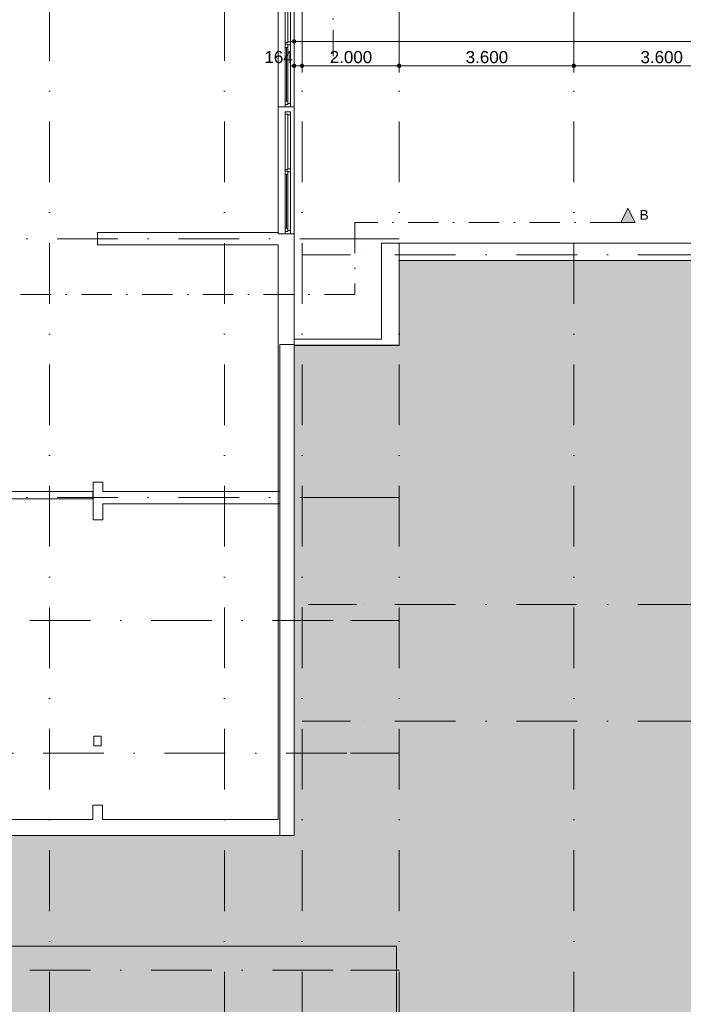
# Model space of a CAD drawing. Header units: millimetres. Extents: x -54205 to 242217, y -3415 to 61516.
# Tile 19 of 40: x 24585 to 38252, y 12196 to 32464. Entities that reach past the tile are written whole.
import ezdxf
from ezdxf.enums import TextEntityAlignment as Align

# ---------------------------------------------------------------- set-up
doc = ezdxf.new("R2010")
doc.units = ezdxf.units.MM
doc.header["$MEASUREMENT"] = 0
for name, pattern in [('streep-punt', [2500, 1250, -625, 0, -625]), ('streep-punt asymmetrisch', [966.67, 533.33, -233.336667, 0.003333, -200]), ('streep-punt fijn', [1251.000023, 626.000023, -312.5, 0, -312.5]), ('streeplijn', [468.700004, 312.5, -156.200004]), ('Wipeout_Contour', [1000, 0, -1000])]:
    doc.linetypes.add(name, pattern=pattern)
for name, color, linetype in [('21_0 NC Buitenwanden', 7, 'Continuous'), ('21_0 NC Buitenwanden Laagscheidingslijnen', 7, 'Continuous'), ('21_0 NC Buitenwanden Ramen', 7, 'Continuous'), ('23 Vloeren', 7, 'Continuous'), ('28 Draagconstructies', 7, 'Continuous'), ('47 Dakafwerking', 7, 'Continuous'), ('47 Dakafwerking Afdek-arcering', 7, 'Continuous'), ('Maatvoering 1_ 100', 7, 'Continuous'), ('Maatvoering 1_ 100 2D arcering', 7, 'Continuous'), ('Markers - doorsneden', 7, 'Continuous'), ('Markers - doorsneden 2D arcering', 7, 'Continuous'), ('New_21_0 NC Buitenwanden', 7, 'Continuous'), ('New_27 Daken', 7, 'Continuous'), ('New_27 Daken Afdek-arcering', 7, 'Continuous'), ('New_IFC Appartementen', 7, 'Continuous'), ('New_Maatvoering 1_ 100', 7, 'Continuous'), ('New_Maatvoering 1_ 100 2D arcering', 7, 'Continuous'), ('Stramien', 7, 'Continuous')]:
    doc.layers.add(name, color=color, linetype=linetype)
doc.styles.add('GENERATED_STYLE_1', font='arial.ttf')
doc.styles.add('GENERATED_STYLE_2', font='arial.ttf')
doc.dimstyles.new('GENERATED_STYLE__1', dxfattribs={"dimtxt": 250, "dimasz": 142.5, "dimexe": 0.18, "dimexo": 0.0625, "dimgap": 0, "dimtad": 1, "dimtih": 1, "dimtoh": 1, "dimdec": 0, "dimzin": 0, "dimdsep": 46, "dimtxsty": 'GENERATED_STYLE_2', "dimblk": 'ARROWHEAD_11', "dimblk1": 'ARROWHEAD_11', "dimblk2": 'ARROWHEAD_11', "dimcen": 0.09, "dimse1": 1, "dimse2": 1, "dimclrd": 1, "dimclre": 1, "dimclrt": 2, "dimadec": 1, "dimazin": 0, "dimtfac": 1, "dimtdec": 4, "dimtmove": 0, "dimatfit": 3, "dimfxl": 1, "dimtolj": 1, "dimtzin": 0, "dimarcsym": 0})
doc.dimstyles.new('GENERATED_STYLE__2', dxfattribs={"dimtxt": 250, "dimasz": 142.5, "dimexe": 0.18, "dimexo": 0.0625, "dimgap": 0, "dimtad": 1, "dimtih": 1, "dimtoh": 1, "dimdec": 0, "dimzin": 0, "dimdsep": 46, "dimtxsty": 'GENERATED_STYLE_1', "dimblk": 'ARROWHEAD_11', "dimblk1": 'ARROWHEAD_11', "dimblk2": 'ARROWHEAD_11', "dimcen": 0.09, "dimse1": 1, "dimse2": 1, "dimclrd": 1, "dimclre": 1, "dimclrt": 2, "dimadec": 1, "dimazin": 0, "dimtfac": 1, "dimtdec": 4, "dimtmove": 0, "dimatfit": 3, "dimfxl": 1, "dimtolj": 1, "dimtzin": 0, "dimarcsym": 0})
doc.dimstyles.new('GENERATED_STYLE__3', dxfattribs={"dimtxt": 250, "dimasz": 142.5, "dimexe": 0.18, "dimexo": 0.0625, "dimgap": 0, "dimtad": 1, "dimdec": 0, "dimzin": 0, "dimdsep": 46, "dimtxsty": 'GENERATED_STYLE_2', "dimblk": 'ARROWHEAD_11', "dimblk1": 'ARROWHEAD_11', "dimblk2": 'ARROWHEAD_11', "dimcen": 0.09, "dimse1": 1, "dimse2": 1, "dimclrd": 1, "dimclre": 1, "dimclrt": 2, "dimadec": 1, "dimazin": 0, "dimtfac": 1, "dimtdec": 4, "dimtmove": 0, "dimatfit": 3, "dimfxl": 1, "dimtolj": 1, "dimtzin": 0, "dimarcsym": 0})
doc.dimstyles.new('GENERATED_STYLE__6', dxfattribs={"dimtxt": 179.999995, "dimasz": 142.5, "dimexe": 0.18, "dimexo": 0.0625, "dimgap": 0, "dimtad": 1, "dimtih": 1, "dimtoh": 1, "dimdec": 0, "dimzin": 0, "dimdsep": 46, "dimtxsty": 'GENERATED_STYLE_1', "dimblk": 'ARROWHEAD_11', "dimblk1": 'ARROWHEAD_11', "dimblk2": 'ARROWHEAD_11', "dimcen": 0.09, "dimse1": 1, "dimse2": 1, "dimclrd": 1, "dimclre": 1, "dimclrt": 2, "dimadec": 1, "dimazin": 0, "dimtfac": 1, "dimtdec": 4, "dimtmove": 0, "dimatfit": 3, "dimfxl": 1, "dimtolj": 1, "dimtzin": 0, "dimarcsym": 0})
doc.dimstyles.new('GENERATED_STYLE__7', dxfattribs={"dimtxt": 179.999995, "dimasz": 142.5, "dimexe": 0.18, "dimexo": 0.0625, "dimgap": 0, "dimtad": 1, "dimdec": 0, "dimzin": 0, "dimdsep": 46, "dimtxsty": 'GENERATED_STYLE_1', "dimblk": 'ARROWHEAD_11', "dimblk1": 'ARROWHEAD_11', "dimblk2": 'ARROWHEAD_11', "dimcen": 0.09, "dimse1": 1, "dimse2": 1, "dimclrd": 1, "dimclre": 1, "dimclrt": 2, "dimadec": 1, "dimazin": 0, "dimtfac": 1, "dimtdec": 4, "dimtmove": 0, "dimatfit": 3, "dimfxl": 1, "dimtolj": 1, "dimtzin": 0, "dimarcsym": 0})

# ---------------------------------------------------------------- blocks, each defined once
blk = doc.blocks.new('Slab_1_1', base_point=(-884, 20096))
at = {"layer": '23 Vloeren', "color": 1, "linetype": 'Continuous', "lineweight": 0, "flags": 128}
blk.add_lwpolyline([(-884, 20096), (18164, 20096), (18164, 17825), (20206, 17825), (20206, 15671), (20241, 15671), (20241, 12995), (23803, 12995), (23803, 15671), (29945, 15671), (29945, 25781), (32150, 25781), (32400, 25781), (32400, 27506), (50640, 27506)], dxfattribs=at)
blk = doc.blocks.new('Slab_5_1', base_point=(-770, 7836))
at = {"layer": 'New_27 Daken Afdek-arcering', "linetype": 'Continuous', "lineweight": 0, "true_color": 0xffffff}
blk.add_hatch(color=7, dxfattribs=at).paths.add_polyline_path([(-770, 7836), (100, 7836), (100, 3446), (21600, 3446), (25415, 3446), (32345, 3446), (32345, 9281), (32345, 10991), (33310, 10991), (57600, 10991), (57600, 20326), (54000, 20326), (54000, 20656), (50640, 20656), (50640, 27506), (32400, 27506), (32400, 25761), (32150, 25761), (30236, 25761), (30236, 15671), (24100, 15671), (24100, 13290), (23875, 12795), (11982, 12795), (11958, 13667), (11958, 18216), (17558, 18216), (17558, 16516), (20206, 16516), (20206, 17825), (18000, 17825), (18000, 19996), (-770, 19996)])
at = {"layer": 'New_27 Daken', "color": 1, "linetype": 'Continuous', "lineweight": 0, "flags": 128}
blk.add_lwpolyline([(-770, 19996), (18000, 19996), (18000, 17825), (20206, 17825), (20206, 16516), (17558, 16516), (17558, 18216), (11958, 18216), (11958, 13667), (11982, 12795), (23875, 12795), (24100, 13290), (24100, 15671), (30236, 15671), (30236, 25761), (32150, 25761), (32400, 25761), (32400, 27506), (50640, 27506)], dxfattribs=at)
blk = doc.blocks.new('Slab_10_1', base_point=(-770, 9946))
at = {"layer": '23 Vloeren', "color": 255, "linetype": 'Continuous', "lineweight": 0, "flags": 128}
blk.add_lwpolyline([(-770, 9946), (32345, 9946), (32345, 13396), (24003, 13396), (24003, 12745), (11906, 12745), (11906, 13396), (-770, 13396)], close=True, dxfattribs=at)
blk = doc.blocks.new('Opening_1_1')
at = {"layer": 'New_IFC Appartementen', "color": 9, "linetype": 'streep-punt asymmetrisch', "lineweight": 0}
blk.add_line((31038, 31712), (31038, 33926), dxfattribs=at)
at = {"layer": 'New_IFC Appartementen', "color": 2, "linetype": 'Continuous', "lineweight": 0, "flags": 128}
for points in [[(30391, 32926), (30391, 32712)], [(31685, 32926), (30391, 32926)], [(30391, 32712), (31685, 32712)]]:
    blk.add_lwpolyline(points, dxfattribs=at)
at = {"layer": 'New_IFC Appartementen', "color": 1, "linetype": 'streeplijn', "lineweight": 0, "flags": 128}
blk.add_lwpolyline([(31685, 32712), (31685, 32926)], dxfattribs=at)
blk = doc.blocks.new('Wall_10_1', base_point=(26190, 16001))
at = {"layer": '21_0 NC Buitenwanden', "color": 1, "linetype": 'Continuous', "lineweight": 0, "flags": 128}
for points in [[(26290, 16297), (26090, 16297)], [(26090, 16297), (26090, 16001)], [(26290, 16001), (26290, 16297)]]:
    blk.add_lwpolyline(points, dxfattribs=at)
blk = doc.blocks.new('Wall_16_1', base_point=(26191, 27956))
at = {"layer": '21_0 NC Buitenwanden', "color": 1, "linetype": 'Continuous', "lineweight": 0, "flags": 128}
for points in [[(29536, 28081), (26191, 28081)], [(26191, 28081), (26191, 27831)], [(26191, 27831), (29536, 27831)]]:
    blk.add_lwpolyline(points, dxfattribs=at)
blk = doc.blocks.new('Wall_18_1', base_point=(29536, 27956))
at = {"layer": '21_0 NC Buitenwanden', "color": 1, "linetype": 'Continuous', "lineweight": 0, "flags": 128}
for points in [[(29906, 28081), (29536, 28081)], [(29536, 27831), (29906, 27831)]]:
    blk.add_lwpolyline(points, dxfattribs=at)
blk = doc.blocks.new('Wall_22_1', base_point=(26090, 22751))
at = {"layer": 'New_21_0 NC Buitenwanden', "color": 1, "linetype": 'Continuous', "lineweight": 0, "flags": 128}
for points in [[(26090, 22751), (24300, 22751)], [(24300, 22751), (24300, 22601)], [(26090, 22601), (26090, 22751)], [(24300, 22601), (26090, 22601)]]:
    blk.add_lwpolyline(points, dxfattribs=at)
blk = doc.blocks.new('Wall_23_1', base_point=(32400, 25761))
at = {"layer": '21_0 NC Buitenwanden', "color": 1, "linetype": 'Continuous', "lineweight": 0, "flags": 128}
for points in [[(32070, 25861), (30236, 25861)], [(30236, 25761), (32400, 25761)], [(32400, 25761), (32400, 25861)]]:
    blk.add_lwpolyline(points, dxfattribs=at)
at = {"layer": '21_0 NC Buitenwanden Laagscheidingslijnen', "color": 1, "linetype": 'Continuous', "lineweight": 0}
blk.add_line((32070, 25861), (32400, 25861), dxfattribs=at)
blk = doc.blocks.new('R2 bl ol 27')
at = {"layer": '21_0 NC Buitenwanden Ramen', "color": 9, "linetype": 'Continuous', "lineweight": 0}
for p, q in [((-1257.5, 146), (1357.5, 146)), ((-1257.5, -184), (1357.5, -184))]:
    blk.add_line(p, q, dxfattribs=at)
at = {"layer": '21_0 NC Buitenwanden Ramen', "color": 1, "linetype": 'Continuous', "lineweight": 0}
for p, q in [((-1257.5, 0), (-1257.5, 146)), ((-1257.5, 0), (-1207.5, 0)), ((-1257.5, -114), (-1257.5, 0)), ((-1257.5, -114), (-1257.5, 0)), ((-1207.5, 0), (-1207.5, -54)), ((-1207.5, 0), (-1140.5, 0)), ((-1207.5, -54), (-1207.5, 0)), ((-1140.5, 0), (-33.5, 0)), ((-1140.5, 0), (-1140.5, -54)), ((-1140.5, 0), (-33.5, 0)), ((-33.5, -54), (-33.5, 0)), ((-33.5, 0), (33.5, 0)), ((33.5, -54), (33.5, 0)), ((33.5, 0), (50, 0)), ((33.5, 0), (33.5, -54)), ((50, 0), (66.5, 0)), ((66.5, 0), (66.5, -54)), ((66.5, 0), (1207.5, 0)), ((1207.5, -54), (1207.5, 0)), ((1207.5, 0), (1257.5, 0)), ((1207.5, 0), (1207.5, -54)), ((1257.5, 0), (1257.5, -114)), ((1357.5, 0), (1357.5, 146)), ((1357.5, -114), (1357.5, 0)), ((-1190.5, -114), (-1257.5, -114)), ((-1257.5, -184), (-1257.5, -114)), ((-1207.5, -54), (-1190.5, -54)), ((-1140.5, -54), (-1207.5, -54)), ((-1190.5, -54), (-1190.5, -114)), ((16.5, -114), (-1190.5, -114)), ((-1140.5, -27), (-33.5, -27)), ((-33.5, -54), (-1140.5, -54)), ((33.5, -54), (-33.5, -54)), ((16.5, -114), (16.5, -54)), ((16.5, -54), (33.5, -54)), ((50, -114), (16.5, -114)), ((83.5, -114), (50, -114)), ((66.5, -54), (83.5, -54)), ((83.5, -54), (66.5, -54)), ((83.5, -54), (83.5, -114)), ((83.5, -54), (1190.5, -54)), ((83.5, -114), (83.5, -54)), ((1190.5, -114), (83.5, -114)), ((1190.5, -114), (1190.5, -54)), ((1190.5, -54), (1207.5, -54)), ((1207.5, -54), (1190.5, -54)), ((1257.5, -114), (1190.5, -114)), ((1357.5, -184), (1357.5, -114))]:
    blk.add_line(p, q, dxfattribs=at)
blk = doc.blocks.new('R2 bl ol 27_2')
at = {"layer": '21_0 NC Buitenwanden Ramen', "color": 9, "linetype": 'Continuous', "lineweight": 0}
for p, q in [((-1257.5, 146), (1457.5, 146)), ((-1257.5, -184), (1457.5, -184))]:
    blk.add_line(p, q, dxfattribs=at)
at = {"layer": '21_0 NC Buitenwanden Ramen', "color": 1, "linetype": 'Continuous', "lineweight": 0}
for p, q in [((-1257.5, 0), (-1257.5, 146)), ((-1257.5, 0), (-1207.5, 0)), ((-1257.5, -114), (-1257.5, 0)), ((-1257.5, -114), (-1257.5, 0)), ((-1207.5, 0), (-1207.5, -54)), ((-1207.5, 0), (-1140.5, 0)), ((-1207.5, -54), (-1207.5, 0)), ((-1140.5, 0), (-33.5, 0)), ((-1140.5, 0), (-1140.5, -54)), ((-1140.5, 0), (-33.5, 0)), ((-33.5, -54), (-33.5, 0)), ((-33.5, 0), (33.5, 0)), ((33.5, -54), (33.5, 0)), ((33.5, 0), (50, 0)), ((33.5, 0), (33.5, -54)), ((50, 0), (66.5, 0)), ((66.5, 0), (66.5, -54)), ((66.5, 0), (1207.5, 0)), ((1207.5, -54), (1207.5, 0)), ((1207.5, 0), (1257.5, 0)), ((1207.5, 0), (1207.5, -54)), ((1257.5, 0), (1257.5, -114)), ((1457.5, 0), (1457.5, 146)), ((1457.5, -114), (1457.5, 0)), ((-1190.5, -114), (-1257.5, -114)), ((-1257.5, -184), (-1257.5, -114)), ((-1207.5, -54), (-1190.5, -54)), ((-1140.5, -54), (-1207.5, -54)), ((-1190.5, -54), (-1190.5, -114)), ((16.5, -114), (-1190.5, -114)), ((-1140.5, -27), (-33.5, -27)), ((-33.5, -54), (-1140.5, -54)), ((33.5, -54), (-33.5, -54)), ((16.5, -114), (16.5, -54)), ((16.5, -54), (33.5, -54)), ((50, -114), (16.5, -114)), ((83.5, -114), (50, -114)), ((66.5, -54), (83.5, -54)), ((83.5, -54), (66.5, -54)), ((83.5, -54), (83.5, -114)), ((83.5, -54), (1190.5, -54)), ((83.5, -114), (83.5, -54)), ((1190.5, -114), (83.5, -114)), ((1190.5, -114), (1190.5, -54)), ((1190.5, -54), (1207.5, -54)), ((1207.5, -54), (1190.5, -54)), ((1257.5, -114), (1190.5, -114)), ((1457.5, -184), (1457.5, -114))]:
    blk.add_line(p, q, dxfattribs=at)
blk = doc.blocks.new('Wall_25_1', base_point=(29906, 56216))
at = {"layer": '21_0 NC Buitenwanden', "color": 1, "linetype": 'Continuous', "lineweight": 0}
for p, q in [((30052, 28056), (29906, 28056)), ((30166, 28056), (30052, 28056)), ((30236, 28056), (30166, 28056))]:
    blk.add_line(p, q, dxfattribs=at)
at = {"layer": '21_0 NC Buitenwanden', "color": 1, "linetype": 'Continuous', "lineweight": 0, "flags": 128}
for points in [[(30236, 25861), (30236, 28056)], [(29906, 27831), (29906, 16001)], [(30236, 15671), (30236, 25761)], [(30236, 15671), (29906, 15671)]]:
    blk.add_lwpolyline(points, dxfattribs=at)
at = {"layer": '21_0 NC Buitenwanden Ramen', "color": 1, "linetype": 'Continuous', "lineweight": 0, "zscale": 1000, "rotation": 90}
for name, p in [('R2 bl ol 27_2', (30052, 31928)), ('R2 bl ol 27', (30052, 29313))]:
    blk.add_blockref(name, p, dxfattribs=at)
blk = doc.blocks.new('Wall_32_1', base_point=(26200, 22171))
at = {"layer": '21_0 NC Buitenwanden', "color": 1, "linetype": 'Continuous', "lineweight": 0, "flags": 128}
for points in [[(26300, 22946), (26100, 22946)], [(26100, 22946), (26100, 22751)], [(26300, 22751), (26300, 22946)], [(26100, 22501), (26100, 22171)], [(26300, 22171), (26300, 22501)], [(26100, 22171), (26300, 22171)]]:
    blk.add_lwpolyline(points, dxfattribs=at)
blk = doc.blocks.new('Wall_45_1', base_point=(26100, 22626))
at = {"layer": '21_0 NC Buitenwanden', "color": 1, "linetype": 'Continuous', "lineweight": 0, "flags": 128}
for points in [[(26100, 22751), (26100, 22501)], [(29945, 22751), (26300, 22751)], [(29945, 22501), (29945, 22751)], [(26300, 22501), (29945, 22501)]]:
    blk.add_lwpolyline(points, dxfattribs=at)
blk = doc.blocks.new('Wall_47_1', base_point=(50400, 27506))
at = {"layer": '21_0 NC Buitenwanden', "color": 1, "linetype": 'Continuous', "lineweight": 0, "flags": 128}
for points in [[(32070, 27836), (32070, 27506)], [(50400, 27836), (32070, 27836)], [(50400, 27506), (50400, 27836)], [(32400, 27506), (50400, 27506)]]:
    blk.add_lwpolyline(points, dxfattribs=at)
blk = doc.blocks.new('Wall_48_1', base_point=(32400, 25761))
at = {"layer": '21_0 NC Buitenwanden', "color": 1, "linetype": 'Continuous', "lineweight": 0, "flags": 128}
for points in [[(32070, 27506), (32070, 25861)], [(32400, 25861), (32400, 27506)]]:
    blk.add_lwpolyline(points, dxfattribs=at)
at = {"layer": '21_0 NC Buitenwanden Laagscheidingslijnen', "color": 1, "linetype": 'Continuous', "lineweight": 0}
blk.add_line((32070, 25861), (32400, 25861), dxfattribs=at)
blk = doc.blocks.new('Wall_54_1', base_point=(20536, 16001))
at = {"layer": '21_0 NC Buitenwanden', "color": 1, "linetype": 'Continuous', "lineweight": 0, "flags": 128}
for points in [[(24100, 16001), (20536, 16001)], [(26090, 16001), (24300, 16001)], [(29906, 16001), (26290, 16001)], [(20536, 15671), (23900, 15671)], [(24065, 15671), (29906, 15671)]]:
    blk.add_lwpolyline(points, dxfattribs=at)
blk = doc.blocks.new('Wall_59_1', base_point=(50400, 27506))
at = {"color": 254, "linetype": 'Wipeout_Contour', "lineweight": 0, "ltscale": 127190.83583}
blk.add_wipeout([(32040, 27506), (32400, 27506), (32040, 27866)], dxfattribs=at).dxf.layer = '47 Dakafwerking Afdek-arcering'
at = {"color": 254, "linetype": 'Wipeout_Contour', "lineweight": 0, "ltscale": 127698.393958}
blk.add_wipeout([(32040, 27866), (32400, 27506), (32400, 27866)], dxfattribs=at).dxf.layer = '47 Dakafwerking Afdek-arcering'
at = {"layer": '47 Dakafwerking', "color": 2, "linetype": 'Continuous', "lineweight": 0, "flags": 128}
blk.add_lwpolyline([(32040, 27866), (32040, 27506)], dxfattribs=at)
at = {"color": 254, "linetype": 'Wipeout_Contour', "lineweight": 0, "ltscale": 200243.433088}
blk.add_wipeout([(32400, 27506), (50400, 27506), (50400, 27866), (32400, 27866)], dxfattribs=at).dxf.layer = '47 Dakafwerking Afdek-arcering'
at = {"layer": '47 Dakafwerking', "color": 2, "linetype": 'Continuous', "lineweight": 0, "flags": 128}
for points in [[(50400, 27866), (32040, 27866)], [(32400, 27506), (50400, 27506)]]:
    blk.add_lwpolyline(points, dxfattribs=at)
blk = doc.blocks.new('Wall_60_1', base_point=(32400, 25761))
at = {"color": 254, "linetype": 'Wipeout_Contour', "lineweight": 0, "ltscale": 123698.427426}
blk.add_wipeout([(32040, 25761), (32400, 25761), (32040, 25891)], dxfattribs=at).dxf.layer = '47 Dakafwerking Afdek-arcering'
at = {"color": 254, "linetype": 'Wipeout_Contour', "lineweight": 0, "ltscale": 124060.478745}
blk.add_wipeout([(32040, 25891), (32400, 25761), (32400, 25891)], dxfattribs=at).dxf.layer = '47 Dakafwerking Afdek-arcering'
at = {"layer": '47 Dakafwerking', "color": 2, "linetype": 'Continuous', "lineweight": 0, "flags": 128}
blk.add_lwpolyline([(32400, 25761), (32040, 25761)], dxfattribs=at)
at = {"color": 254, "linetype": 'Wipeout_Contour', "lineweight": 0, "ltscale": 167395.702792}
blk.add_wipeout([(32040, 27506), (32040, 25891), (32400, 25891), (32400, 27506)], dxfattribs=at).dxf.layer = '47 Dakafwerking Afdek-arcering'
at = {"layer": '47 Dakafwerking', "color": 2, "linetype": 'Continuous', "lineweight": 0, "flags": 128}
for points in [[(32040, 27506), (32040, 25891)], [(32400, 25761), (32400, 27506)]]:
    blk.add_lwpolyline(points, dxfattribs=at)
blk = doc.blocks.new('Wall_61_1', base_point=(30236, 25761))
at = {"color": 254, "linetype": 'Wipeout_Contour', "lineweight": 0, "ltscale": 161833.776943}
blk.add_wipeout([(32040, 25891), (30236, 25891), (30236, 25761), (32040, 25761)], dxfattribs=at).dxf.layer = '47 Dakafwerking Afdek-arcering'
at = {"layer": '47 Dakafwerking', "color": 2, "linetype": 'Continuous', "lineweight": 0, "flags": 128}
for points in [[(32040, 25891), (30236, 25891)], [(30236, 25761), (30236, 25891)], [(30236, 25761), (32040, 25761)]]:
    blk.add_lwpolyline(points, dxfattribs=at)
blk = doc.blocks.new('Column_2_1', base_point=(26190, 17616))
at = {"layer": '28 Draagconstructies', "color": 3, "linetype": 'Continuous', "lineweight": 0, "flags": 128}
blk.add_lwpolyline([(26115, 17716), (26115, 17516), (26265, 17516), (26265, 17716)], close=True, dxfattribs=at)
blk = doc.blocks.new('Standard grid marker')
at = {"layer": 'Stramien', "color": 1, "linetype": 'streep-punt', "lineweight": 0}
blk.add_line((1000, 0), (61400, 0), dxfattribs=at)
at = {"layer": 'Stramien', "color": 2, "lineweight": 0, "style": 'GENERATED_STYLE_1'}
for tag, p in [('AC_MarkerText_1_0', (-245, -80)), ('AC_MarkerText_1_1', (63155, -80))]:
    blk.add_attdef(tag, text='', height=350, rotation=270, dxfattribs=at).set_placement(p, align=Align.TOP_CENTER)
blk = doc.blocks.new('Standard grid marker_2')
at = {"layer": 'Stramien', "color": 1, "linetype": 'streep-punt', "lineweight": 0}
for p, q in [((1000, 0), (37609, 0)), ((37609, 0), (38609, 0))]:
    blk.add_line(p, q, dxfattribs=at)
at = {"layer": 'Stramien', "color": 2, "lineweight": 0, "style": 'GENERATED_STYLE_1'}
blk.add_attdef('AC_MarkerText_1', text='', height=350, dxfattribs=at).set_placement((-500, 175), align=Align.TOP_CENTER)
blk = doc.blocks.new('Standard grid marker_4')
at = {"layer": 'Stramien', "color": 1, "linetype": 'streep-punt', "lineweight": 0}
for p, q in [((1000, 0), (0, 0)), ((1000, 0), (14830, 0)), ((14830, 0), (15830, 0))]:
    blk.add_line(p, q, dxfattribs=at)
at = {"layer": 'Stramien', "color": 2, "linetype": 'Continuous', "lineweight": 0, "flags": 128}
blk.add_lwpolyline([(0, 0, 1), (-1000, 0, 1)], format="xyb", close=True, dxfattribs=at)
at = {"layer": 'Stramien', "color": 1, "linetype": 'streep-punt', "lineweight": 0}
blk.add_point((1000, 0), dxfattribs=at)
blk.add_point((1000, 0), dxfattribs=at)
at = {"layer": 'Stramien', "color": 2, "lineweight": 0, "style": 'GENERATED_STYLE_1'}
blk.add_attdef('AC_MarkerText_1', text='', height=350, dxfattribs=at).set_placement((-500, 175), align=Align.TOP_CENTER)
blk = doc.blocks.new('Standard grid marker_5')
at = {"layer": 'Stramien', "color": 1, "linetype": 'streep-punt', "lineweight": 0}
for p, q in [((1000, 0), (0, 0)), ((1000, 0), (19545, 0)), ((19545, 0), (20545, 0))]:
    blk.add_line(p, q, dxfattribs=at)
at = {"layer": 'Stramien', "color": 2, "linetype": 'Continuous', "lineweight": 0, "flags": 128}
blk.add_lwpolyline([(0, 0, 1), (-1000, 0, 1)], format="xyb", close=True, dxfattribs=at)
at = {"layer": 'Stramien', "color": 1, "linetype": 'streep-punt', "lineweight": 0}
blk.add_point((1000, 0), dxfattribs=at)
blk.add_point((1000, 0), dxfattribs=at)
at = {"layer": 'Stramien', "color": 2, "lineweight": 0, "style": 'GENERATED_STYLE_1'}
blk.add_attdef('AC_MarkerText_1', text='', height=350, dxfattribs=at).set_placement((-500, 175), align=Align.TOP_CENTER)
blk = doc.blocks.new('Standard grid marker_3')
at = {"layer": 'Stramien', "color": 1, "linetype": 'streep-punt', "lineweight": 0}
for p, q in [((1000, 0), (33165, 0)), ((33165, 0), (34165, 0))]:
    blk.add_line(p, q, dxfattribs=at)
at = {"layer": 'Stramien', "color": 2, "lineweight": 0, "style": 'GENERATED_STYLE_1'}
blk.add_attdef('AC_MarkerText_1', text='', height=350, dxfattribs=at).set_placement((-500, 175), align=Align.TOP_CENTER)
blk = doc.blocks.new('Standard grid marker_6')
at = {"layer": 'Stramien', "color": 1, "linetype": 'streep-punt', "lineweight": 0}
for p, q in [((1000, 0), (33040, 0)), ((33040, 0), (34040, 0))]:
    blk.add_line(p, q, dxfattribs=at)
at = {"layer": 'Stramien', "color": 2, "lineweight": 0, "style": 'GENERATED_STYLE_1'}
blk.add_attdef('AC_MarkerText_1', text='', height=350, dxfattribs=at).set_placement((-500, 175), align=Align.TOP_CENTER)
blk = doc.blocks.new('*D284')
at = {"layer": 'Maatvoering 1_ 100 2D arcering', "linetype": 'Continuous', "lineweight": 0}
for points in [[(30198, 32016), (30201, 32002), (30209, 31989), (30222, 31981), (30236, 31978), (30250, 31981), (30263, 31989), (30271, 32002), (30273, 32016), (30271, 32030), (30263, 32042), (30250, 32051), (30236, 32053), (30222, 32051), (30209, 32042), (30201, 32030)], [(57892, 32016), (57895, 32002), (57903, 31989), (57916, 31981), (57930, 31978), (57944, 31981), (57957, 31989), (57965, 32002), (57967, 32016), (57965, 32030), (57957, 32042), (57944, 32051), (57930, 32053), (57916, 32051), (57903, 32042), (57895, 32030)]]:
    blk.add_hatch(color=1, dxfattribs=at).paths.add_polyline_path(points)
at = {"layer": 'Maatvoering 1_ 100', "color": 1, "linetype": 'Continuous', "lineweight": 0}
for p, q in [((30236, 32053), (30236, 32157)), ((57930, 32053), (57930, 32157)), ((30161, 32016), (30198, 32016)), ((30236, 31875), (30236, 31978)), ((30273, 32016), (57892, 32016)), ((57930, 31875), (57930, 31978)), ((57967, 32016), (58005, 32016))]:
    blk.add_line(p, q, dxfattribs=at)
for centre in [(30236, 32016), (57930, 32016)]:
    blk.add_circle(centre, 37.5, dxfattribs=at)
at = {"layer": 'Maatvoering 1_ 100', "color": 2, "lineweight": 0, "insert": (43559, 32066), "char_height": 250, "attachment_point": 7, "style": 'GENERATED_STYLE_2'}
blk.add_mtext('\\A1;{\\pql;\\fArial|b1|i0|c0|p0;\\W1.000000;27.694}', dxfattribs=at)
blk = doc.blocks.new('ARROWHEAD_11')
at = {"color": 0, "linetype": 'Continuous', "lineweight": 0}
blk.add_line((0, 0), (-1, 0), dxfattribs=at)
at = {"color": 0, "linetype": 'Continuous', "lineweight": 0, "const_width": 0.25, "flags": 128}
blk.add_lwpolyline([(-0.125, 0, 1), (0.125, 0, 1)], format="xyb", close=True, dxfattribs=at)
blk = doc.blocks.new('*D285')
at = {"layer": 'Maatvoering 1_ 100 2D arcering', "linetype": 'Continuous', "lineweight": 0}
for points in [[(30198, 31516), (30201, 31502), (30209, 31489), (30222, 31481), (30236, 31478), (30250, 31481), (30263, 31489), (30271, 31502), (30273, 31516), (30271, 31530), (30263, 31542), (30250, 31551), (30236, 31553), (30222, 31551), (30209, 31542), (30201, 31530)], [(30362, 31516), (30365, 31502), (30373, 31489), (30386, 31481), (30400, 31478), (30414, 31481), (30427, 31489), (30435, 31502), (30438, 31516), (30435, 31530), (30427, 31542), (30414, 31551), (30400, 31553), (30386, 31551), (30373, 31542), (30365, 31530)]]:
    blk.add_hatch(color=1, dxfattribs=at).paths.add_polyline_path(points)
at = {"layer": 'Maatvoering 1_ 100', "color": 1, "linetype": 'Continuous', "lineweight": 0}
for p, q in [((30236, 31553), (30236, 31657)), ((30400, 31553), (30400, 31657)), ((30161, 31516), (30198, 31516)), ((30236, 31375), (30236, 31478)), ((30273, 31516), (30362, 31516)), ((30400, 31375), (30400, 31478))]:
    blk.add_line(p, q, dxfattribs=at)
for centre in [(30236, 31516), (30400, 31516)]:
    blk.add_circle(centre, 37.5, dxfattribs=at)
at = {"layer": 'Maatvoering 1_ 100', "color": 2, "lineweight": 0, "insert": (29626, 31566), "char_height": 250, "attachment_point": 7, "style": 'GENERATED_STYLE_1'}
blk.add_mtext('\\A1;{\\pql;\\fArial|b0|i0|c0|p0;\\W1.000000;164}', dxfattribs=at)
blk = doc.blocks.new('*D286')
at = {"layer": 'Maatvoering 1_ 100 2D arcering', "linetype": 'Continuous', "lineweight": 0}
for points in [[(30362, 31516), (30365, 31502), (30373, 31489), (30386, 31481), (30400, 31478), (30414, 31481), (30427, 31489), (30435, 31502), (30438, 31516), (30435, 31530), (30427, 31542), (30414, 31551), (30400, 31553), (30386, 31551), (30373, 31542), (30365, 31530)], [(32362, 31516), (32365, 31502), (32373, 31489), (32386, 31481), (32400, 31478), (32414, 31481), (32427, 31489), (32435, 31502), (32437, 31516), (32435, 31530), (32427, 31542), (32414, 31551), (32400, 31553), (32386, 31551), (32373, 31542), (32365, 31530)]]:
    blk.add_hatch(color=1, dxfattribs=at).paths.add_polyline_path(points)
at = {"layer": 'Maatvoering 1_ 100', "color": 1, "linetype": 'Continuous', "lineweight": 0}
for p, q in [((30400, 31553), (30400, 31657)), ((32400, 31553), (32400, 31657)), ((30400, 31375), (30400, 31478)), ((30438, 31516), (32362, 31516)), ((32400, 31375), (32400, 31478))]:
    blk.add_line(p, q, dxfattribs=at)
for centre in [(30400, 31516), (32400, 31516)]:
    blk.add_circle(centre, 37.5, dxfattribs=at)
at = {"layer": 'Maatvoering 1_ 100', "color": 2, "lineweight": 0, "insert": (30971, 31566), "char_height": 250, "attachment_point": 7, "style": 'GENERATED_STYLE_1'}
blk.add_mtext('\\A1;{\\pql;\\fArial|b0|i0|c0|p0;\\W1.000000;2.000}', dxfattribs=at)
blk = doc.blocks.new('*D287')
at = {"layer": 'Maatvoering 1_ 100 2D arcering', "linetype": 'Continuous', "lineweight": 0}
for points in [[(32362, 31516), (32365, 31502), (32373, 31489), (32386, 31481), (32400, 31478), (32414, 31481), (32427, 31489), (32435, 31502), (32437, 31516), (32435, 31530), (32427, 31542), (32414, 31551), (32400, 31553), (32386, 31551), (32373, 31542), (32365, 31530)], [(35962, 31516), (35965, 31502), (35973, 31489), (35986, 31481), (36000, 31478), (36014, 31481), (36027, 31489), (36035, 31502), (36038, 31516), (36035, 31530), (36027, 31542), (36014, 31551), (36000, 31553), (35986, 31551), (35973, 31542), (35965, 31530)]]:
    blk.add_hatch(color=1, dxfattribs=at).paths.add_polyline_path(points)
at = {"layer": 'Maatvoering 1_ 100', "color": 1, "linetype": 'Continuous', "lineweight": 0}
for p, q in [((32400, 31553), (32400, 31657)), ((36000, 31553), (36000, 31657)), ((32400, 31375), (32400, 31478)), ((32437, 31516), (35962, 31516)), ((36000, 31375), (36000, 31478))]:
    blk.add_line(p, q, dxfattribs=at)
for centre in [(32400, 31516), (36000, 31516)]:
    blk.add_circle(centre, 37.5, dxfattribs=at)
at = {"layer": 'Maatvoering 1_ 100', "color": 2, "lineweight": 0, "insert": (33771, 31566), "char_height": 250, "attachment_point": 7, "style": 'GENERATED_STYLE_1'}
blk.add_mtext('\\A1;{\\pql;\\fArial|b0|i0|c0|p0;\\W1.000000;3.600}', dxfattribs=at)
blk = doc.blocks.new('*D288')
at = {"layer": 'Maatvoering 1_ 100 2D arcering', "linetype": 'Continuous', "lineweight": 0}
for points in [[(35962, 31516), (35965, 31502), (35973, 31489), (35986, 31481), (36000, 31478), (36014, 31481), (36027, 31489), (36035, 31502), (36038, 31516), (36035, 31530), (36027, 31542), (36014, 31551), (36000, 31553), (35986, 31551), (35973, 31542), (35965, 31530)], [(39562, 31516), (39565, 31502), (39573, 31489), (39586, 31481), (39600, 31478), (39614, 31481), (39627, 31489), (39635, 31502), (39637, 31516), (39635, 31530), (39627, 31542), (39614, 31551), (39600, 31553), (39586, 31551), (39573, 31542), (39565, 31530)]]:
    blk.add_hatch(color=1, dxfattribs=at).paths.add_polyline_path(points)
at = {"layer": 'Maatvoering 1_ 100', "color": 1, "linetype": 'Continuous', "lineweight": 0}
for p, q in [((36000, 31553), (36000, 31657)), ((39600, 31553), (39600, 31657)), ((36000, 31375), (36000, 31478)), ((36038, 31516), (39562, 31516)), ((39600, 31375), (39600, 31478))]:
    blk.add_line(p, q, dxfattribs=at)
for centre in [(36000, 31516), (39600, 31516)]:
    blk.add_circle(centre, 37.5, dxfattribs=at)
at = {"layer": 'Maatvoering 1_ 100', "color": 2, "lineweight": 0, "insert": (37371, 31566), "char_height": 250, "attachment_point": 7, "style": 'GENERATED_STYLE_1'}
blk.add_mtext('\\A1;{\\pql;\\fArial|b0|i0|c0|p0;\\W1.000000;3.600}', dxfattribs=at)
blk = doc.blocks.new('*D295')
at = {"layer": 'Maatvoering 1_ 100 2D arcering', "linetype": 'Continuous', "lineweight": 0}
for points in [[(64028, 27506), (64030, 27492), (64038, 27479), (64051, 27471), (64065, 27468), (64079, 27471), (64092, 27479), (64100, 27492), (64102, 27506), (64100, 27520), (64092, 27532), (64079, 27541), (64065, 27543), (64051, 27541), (64038, 27532), (64030, 27520)], [(64028, 3116), (64030, 3101), (64038, 3089), (64051, 3081), (64065, 3078), (64079, 3081), (64092, 3089), (64100, 3101), (64102, 3116), (64100, 3130), (64092, 3142), (64079, 3150), (64065, 3153), (64051, 3150), (64038, 3142), (64030, 3130)]]:
    blk.add_hatch(color=1, dxfattribs=at).paths.add_polyline_path(points)
at = {"layer": 'Maatvoering 1_ 100', "color": 1, "linetype": 'Continuous', "lineweight": 0}
for p, q in [((64065, 27543), (64065, 27581)), ((64028, 27506), (63924, 27506)), ((64065, 3153), (64065, 27468)), ((64206, 27506), (64102, 27506)), ((64028, 3116), (63924, 3116)), ((64065, 3041), (64065, 3078)), ((64206, 3116), (64102, 3116))]:
    blk.add_line(p, q, dxfattribs=at)
for centre in [(64065, 27506), (64065, 3116)]:
    blk.add_circle(centre, 37.5, dxfattribs=at)
at = {"layer": 'Maatvoering 1_ 100', "color": 2, "lineweight": 0, "insert": (64015, 14786), "char_height": 250, "attachment_point": 7, "rotation": 90, "style": 'GENERATED_STYLE_2'}
blk.add_mtext('\\A1;{\\pql;\\fArial|b1|i0|c0|p0;\\W1.000000;24.390}', dxfattribs=at)
blk = doc.blocks.new('*D304')
at = {"layer": 'New_Maatvoering 1_ 100 2D arcering', "linetype": 'Continuous', "lineweight": 0}
for points in [[(24062, -384), (24065, -399), (24073, -411), (24086, -419), (24100, -422), (24114, -419), (24126, -411), (24135, -399), (24137, -384), (24135, -370), (24126, -358), (24114, -350), (24100, -347), (24086, -350), (24073, -358), (24065, -370)], [(30198, -384), (30201, -399), (30209, -411), (30222, -419), (30236, -422), (30250, -419), (30263, -411), (30271, -399), (30274, -384), (30271, -370), (30263, -358), (30250, -350), (30236, -347), (30222, -350), (30209, -358), (30201, -370)]]:
    blk.add_hatch(color=1, dxfattribs=at).paths.add_polyline_path(points)
at = {"layer": 'New_Maatvoering 1_ 100', "color": 1, "linetype": 'Continuous', "lineweight": 0}
for p, q in [((24100, -347), (24100, -244)), ((24137, -384), (30198, -384)), ((30236, -347), (30236, -244)), ((30274, -384), (30311, -384)), ((24100, -525), (24100, -422)), ((30236, -525), (30236, -422))]:
    blk.add_line(p, q, dxfattribs=at)
for centre in [(24100, -384), (30236, -384)]:
    blk.add_circle(centre, 37.5, dxfattribs=at)
at = {"layer": 'New_Maatvoering 1_ 100', "color": 2, "lineweight": 0, "insert": (26859, -348), "char_height": 180, "attachment_point": 7, "style": 'GENERATED_STYLE_1'}
blk.add_mtext('\\A1;{\\pql;\\fArial|b0|i0|c0|p0;\\W1.000000;6.136}', dxfattribs=at)
blk = doc.blocks.new('*D314')
at = {"layer": 'New_Maatvoering 1_ 100 2D arcering', "linetype": 'Continuous', "lineweight": 0}
for points in [[(63027, 15671), (63030, 15657), (63038, 15644), (63051, 15636), (63065, 15633), (63079, 15636), (63092, 15644), (63100, 15657), (63102, 15671), (63100, 15685), (63092, 15697), (63079, 15706), (63065, 15708), (63051, 15706), (63038, 15697), (63030, 15685)], [(63027, 7367), (63030, 7352), (63038, 7340), (63051, 7332), (63065, 7329), (63079, 7332), (63092, 7340), (63100, 7352), (63102, 7367), (63100, 7381), (63092, 7393), (63079, 7401), (63065, 7404), (63051, 7401), (63038, 7393), (63030, 7381)]]:
    blk.add_hatch(color=1, dxfattribs=at).paths.add_polyline_path(points)
at = {"layer": 'New_Maatvoering 1_ 100', "color": 1, "linetype": 'Continuous', "lineweight": 0}
for p, q in [((63027, 15671), (62924, 15671)), ((63065, 7404), (63065, 15633)), ((63206, 15671), (63102, 15671)), ((63027, 7367), (62924, 7367)), ((63206, 7367), (63102, 7367))]:
    blk.add_line(p, q, dxfattribs=at)
for centre in [(63065, 15671), (63065, 7367)]:
    blk.add_circle(centre, 37.5, dxfattribs=at)
at = {"layer": 'New_Maatvoering 1_ 100', "color": 2, "lineweight": 0, "insert": (63029, 11210), "char_height": 180, "attachment_point": 7, "rotation": 90, "style": 'GENERATED_STYLE_1'}
blk.add_mtext('\\A1;{\\pql;\\fArial|b0|i0|c0|p0;\\W1.000000;8.304}', dxfattribs=at)
blk = doc.blocks.new('*D315')
at = {"layer": 'New_Maatvoering 1_ 100 2D arcering', "linetype": 'Continuous', "lineweight": 0}
for points in [[(63027, 18026), (63030, 18012), (63038, 17999), (63051, 17991), (63065, 17988), (63079, 17991), (63092, 17999), (63100, 18012), (63102, 18026), (63100, 18040), (63092, 18052), (63079, 18061), (63065, 18063), (63051, 18061), (63038, 18052), (63030, 18040)], [(63027, 15671), (63030, 15657), (63038, 15644), (63051, 15636), (63065, 15633), (63079, 15636), (63092, 15644), (63100, 15657), (63102, 15671), (63100, 15685), (63092, 15697), (63079, 15706), (63065, 15708), (63051, 15706), (63038, 15697), (63030, 15685)]]:
    blk.add_hatch(color=1, dxfattribs=at).paths.add_polyline_path(points)
at = {"layer": 'New_Maatvoering 1_ 100', "color": 1, "linetype": 'Continuous', "lineweight": 0}
for p, q in [((63065, 18063), (63065, 18101)), ((63027, 18026), (62924, 18026)), ((63065, 15708), (63065, 17988)), ((63206, 18026), (63102, 18026)), ((63027, 15671), (62924, 15671)), ((63206, 15671), (63102, 15671))]:
    blk.add_line(p, q, dxfattribs=at)
for centre in [(63065, 18026), (63065, 15671)]:
    blk.add_circle(centre, 37.5, dxfattribs=at)
at = {"layer": 'New_Maatvoering 1_ 100', "color": 2, "lineweight": 0, "insert": (63029, 16540), "char_height": 180, "attachment_point": 7, "rotation": 90, "style": 'GENERATED_STYLE_1'}
blk.add_mtext('\\A1;{\\pql;\\fArial|b0|i0|c0|p0;\\W1.000000;2.355}', dxfattribs=at)
blk = doc.blocks.new('Cutting Plane_2_1', base_point=(37112, 28286))
at = {"layer": 'Markers - doorsneden 2D arcering', "linetype": 'Continuous', "lineweight": 0, "true_color": 0x000000}
for points in [[(37262, 28286), (37112, 28586), (36962, 28286)], [(10242, 26806), (10542, 26806), (10392, 27106)]]:
    blk.add_hatch(color=18, dxfattribs=at).paths.add_polyline_path(points)
at = {"layer": 'Markers - doorsneden', "color": 9, "linetype": 'streep-punt fijn', "lineweight": 0}
for p, q in [((36962, 28286), (31486, 28286)), ((31486, 28286), (31486, 26806)), ((31486, 26806), (10542, 26806))]:
    blk.add_line(p, q, dxfattribs=at)
at = {"layer": 'Markers - doorsneden', "color": 2, "linetype": 'Continuous', "lineweight": 0, "flags": 128}
for points in [[(37262, 28286), (36962, 28286), (37112, 28586)], [(10242, 26806), (10542, 26806), (10392, 27106)]]:
    blk.add_lwpolyline(points, close=True, dxfattribs=at)
at = {"layer": 'Markers - doorsneden', "color": 2, "lineweight": 0, "char_height": 200, "style": 'GENERATED_STYLE_1'}
for s, insert, attachment_point in [('\\A1;{\\pql;\\pt0;\\fArial|b0|i0|c0|p0;\\W1.000000;B}', (37352, 28346), 7), ('\\A1;{\\pqr;\\pt0;\\fArial|b0|i0|c0|p0;\\W1.000000;B}', (10152, 26866), 9)]:
    blk.add_mtext(s, dxfattribs=dict(at, insert=insert, attachment_point=attachment_point))

msp = doc.modelspace()

# ---------------------------------------------------------------- block references
at = {"layer": '21_0 NC Buitenwanden', "color": 1, "lineweight": 0}
for name, p in [('Wall_25_1', (29906, 56215.9)), ('Wall_16_1', (26190.6, 27955.9)), ('Wall_18_1', (29536, 27955.9)), ('Wall_47_1', (50400, 27505.9)), ('Wall_48_1', (32400, 25760.9)), ('Wall_23_1', (32400, 25760.9)), ('Wall_32_1', (26200, 22170.9)), ('Wall_45_1', (26100, 22625.9)), ('Wall_10_1', (26190, 16000.9)), ('Wall_54_1', (20536, 16000.9))]:
    msp.add_blockref(name, p, dxfattribs=at)
at = {"layer": '23 Vloeren', "color": 1, "linetype": 'Continuous', "lineweight": 0}
msp.add_blockref('Slab_1_1', (-884.4, 20095.9), dxfattribs=at)
at = {"layer": '23 Vloeren', "color": 255, "linetype": 'Continuous', "lineweight": 0}
msp.add_blockref('Slab_10_1', (-770, 9945.9), dxfattribs=at)
at = {"layer": '28 Draagconstructies', "color": 3, "lineweight": 0}
msp.add_blockref('Column_2_1', (26190, 17615.9), dxfattribs=at)
at = {"layer": 'New_21_0 NC Buitenwanden', "color": 1, "lineweight": 0}
msp.add_blockref('Wall_22_1', (26090, 22750.9), dxfattribs=at)
at = {"layer": 'New_27 Daken', "color": 1, "linetype": 'Continuous', "lineweight": 0}
msp.add_blockref('Slab_5_1', (-770.1, 7835.8), dxfattribs=at)
at = {"layer": 'New_IFC Appartementen', "color": 9, "linetype": 'Continuous', "lineweight": 0}
msp.add_blockref('Opening_1_1', (0, 0), dxfattribs=at)
at = {"layer": 'Stramien', "color": 1, "linetype": 'Continuous', "lineweight": 0, "zscale": 1000, "rotation": 90}
for p in [(25200, -1884.3), (28800, -1884.3)]:
    msp.add_blockref('Standard grid marker', p, dxfattribs=at)
at = {"layer": 'Stramien', "color": 1, "linetype": 'Continuous', "lineweight": 0, "zscale": 1000}
for name, p, values in [('Standard grid marker_5', (11854.6, 22625.9), {'AC_MarkerText_1': 'K'}), ('Standard grid marker_4', (16570.1, 17365.9), {'AC_MarkerText_1': 'J'})]:
    msp.add_blockref(name, p, dxfattribs=at).add_auto_attribs(values)
at = {"layer": 'Stramien', "color": 1, "linetype": 'Continuous', "lineweight": 0, "xscale": -1, "zscale": 1000}
for name, p in [('Standard grid marker_6', (64565, 20425.9)), ('Standard grid marker_3', (64565, 18025.9))]:
    msp.add_blockref(name, p, dxfattribs=at)
at = {"layer": 'Stramien', "color": 1, "linetype": 'Continuous', "lineweight": 0, "zscale": 1000}
for p in [(-6208.9, 20095.9), (-6208.9, 12895.9)]:
    msp.add_blockref('Standard grid marker_2', p, dxfattribs=at)

# ---------------------------------------------------------------- dimensions: what is measured, and where the dimension line sits
at = {"layer": 'Maatvoering 1_ 100', "color": 1, "linetype": 'Continuous', "lineweight": 0}
for base, p1, p2, picture, middle in [((32400, 31515.9), (30400, 31461.8), (32400, 31582.8), '*D286', (31389.8, 31690.9)), ((36000, 31515.9), (32400, 31582.8), (36000, 31479.1), '*D287', (34189.8, 31690.9)), ((39600, 31515.9), (36000, 31479.1), (39600, 31548.3), '*D288', (37789.8, 31690.9))]:
    dim = msp.add_linear_dim(base=base, p1=p1, p2=p2, dimstyle='GENERATED_STYLE__2', dxfattribs=at)
    dim.commit()
    dim.dimension.update_dxf_attribs({"geometry": picture, "text_midpoint": middle, "dimtype": 160})
at = {"layer": 'New_Maatvoering 1_ 100', "color": 1, "linetype": 'Continuous', "lineweight": 0}
for base, p1, p2, picture, middle in [((63065, 18025.9), (30236, 15670.9), (60674.5, 18025.9), '*D315', (62939, 16841.1)), ((63065, 15670.9), (18028.8, 7366.6), (30236, 15670.9), '*D314', (62939, 11511.4))]:
    dim = msp.add_linear_dim(base=base, p1=p1, p2=p2, angle=90, dimstyle='GENERATED_STYLE__7', dxfattribs=at)
    dim.commit()
    dim.dimension.update_dxf_attribs({"geometry": picture, "text_midpoint": middle, "dimtype": 160, "text_rotation": 90})
dim = msp.add_linear_dim(base=(30236, -384.3), p1=(24099.9, 15670.9), p2=(30236, 15670.9), dimstyle='GENERATED_STYLE__6', dxfattribs=at)
dim.commit()
dim.dimension.update_dxf_attribs({"geometry": '*D304', "text_midpoint": (27160.6, -258.3), "dimtype": 160})

# ---------------------------------------------------------------- next in the draw order: block references
at = {"layer": '47 Dakafwerking', "color": 1, "lineweight": 0}
msp.add_blockref('Wall_59_1', (50400, 27505.9), dxfattribs=at)

# ---------------------------------------------------------------- next in the draw order: block references
msp.add_blockref('Wall_60_1', (32400, 25760.9), dxfattribs=at)
at = {"layer": 'Stramien', "color": 1, "linetype": 'Continuous', "lineweight": 0, "zscale": 1000, "rotation": 90}
msp.add_blockref('Standard grid marker', (36000, -1884.3), dxfattribs=at)

# ---------------------------------------------------------------- next in the draw order: block references
at = {"layer": '47 Dakafwerking', "color": 1, "lineweight": 0}
msp.add_blockref('Wall_61_1', (30236, 25760.9), dxfattribs=at)
at = {"layer": 'Markers - doorsneden', "color": 9, "lineweight": 0}
msp.add_blockref('Cutting Plane_2_1', (37112.5, 28285.9), dxfattribs=at)
at = {"layer": 'Stramien', "color": 1, "linetype": 'Continuous', "lineweight": 0, "zscale": 1000}
msp.add_blockref('Standard grid marker_5', (11854.6, 27955.9), dxfattribs=at).add_auto_attribs({'AC_MarkerText_1': 'L'})
at = {"layer": 'Stramien', "color": 1, "linetype": 'Continuous', "lineweight": 0, "xscale": -1, "zscale": 1000}
msp.add_blockref('Standard grid marker_3', (64565, 27625.9), dxfattribs=at)

# ---------------------------------------------------------------- next in the draw order: block references
at = {"layer": 'Stramien', "color": 1, "linetype": 'Continuous', "lineweight": 0, "zscale": 1000, "rotation": 90}
for p in [(30400, -1884.3), (32400, -1884.3)]:
    msp.add_blockref('Standard grid marker', p, dxfattribs=at)

# ---------------------------------------------------------------- next in the draw order: dimensions: what is measured, and where the dimension line sits
at = {"layer": 'Maatvoering 1_ 100', "color": 1, "linetype": 'Continuous', "lineweight": 0}
for base, p2, dimstyle, picture, middle in [((57930, 32015.9), (57930, 20655.9), 'GENERATED_STYLE__1', '*D284', (44072.6, 32190.9)), ((30400, 31515.9), (30400, 31461.8), 'GENERATED_STYLE__2', '*D285', (29911.8, 31690.9))]:
    dim = msp.add_linear_dim(base=base, p1=(30236, 25890.9), p2=p2, dimstyle=dimstyle, dxfattribs=at)
    dim.commit()
    dim.dimension.update_dxf_attribs({"geometry": picture, "text_midpoint": middle, "dimtype": 160})
dim = msp.add_linear_dim(base=(64065, 27505.9), p1=(-230, 3115.7), p2=(50730, 27505.9), angle=90, dimstyle='GENERATED_STYLE__3', dxfattribs=at)
dim.commit()
dim.dimension.update_dxf_attribs({"geometry": '*D295', "text_midpoint": (63890, 15300.4), "dimtype": 160, "text_rotation": 90})

doc.saveas('drawing.dxf')
